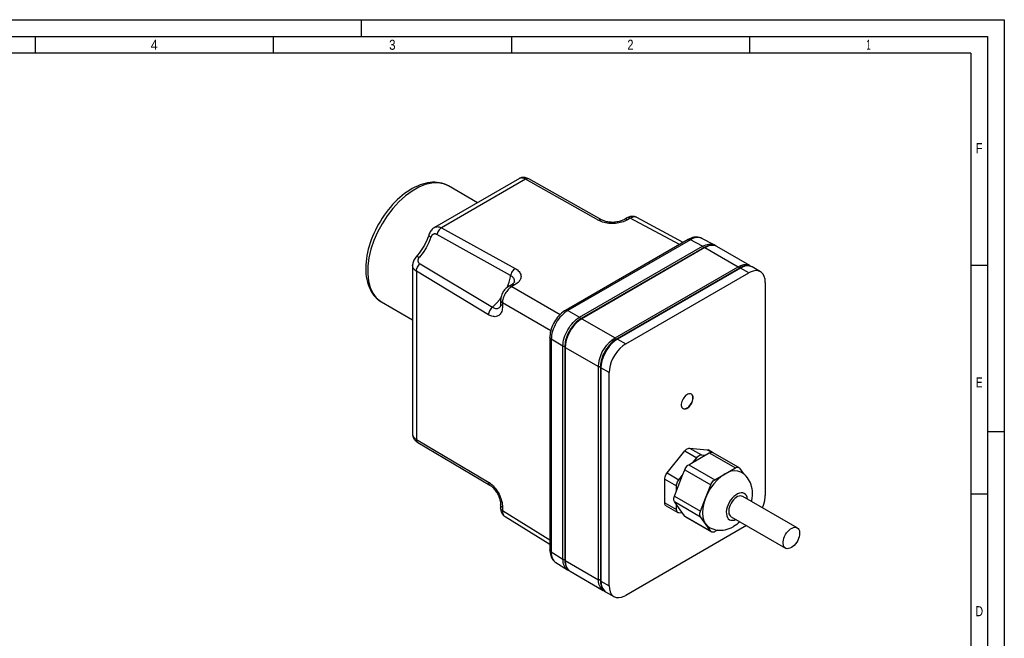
# Paper-space layout 'Layout1' of a CAD drawing. Extents: x 0 to 594, y 0 to 420.
# Tile 5 of 5: x 300 to 594, y 235 to 420. Entities that reach past the tile are written whole.
import ezdxf
from ezdxf.enums import TextEntityAlignment as Align

# ---------------------------------------------------------------- set-up
doc = ezdxf.new("R2010")
doc.units = 0
doc.layers.add('LAYER0', color=7, linetype='CONTINUOUS')
doc.styles.add('VERO0-OSIFONT', font='osifont-2014-11-14.ttf')

# ---------------------------------------------------------------- blocks, each defined once
blk = doc.blocks.new('ENTITY_SET_0')
at = {"layer": 'LAYER0', "color": 252, "linetype": 'CONTINUOUS'}
for p, q in [((0, 420), (594, 420)), ((402, 415), (402, 420)), ((594, 420), (594, 0)), ((20, 415), (589, 415)), ((304.5, 415), (304.5, 410)), ((375.62, 415), (375.62, 410)), ((446.75, 415), (446.75, 410)), ((517.87, 415), (517.87, 410)), ((589, 415), (589, 5)), ((584, 346.67), (589, 346.67)), ((589, 297), (594, 297)), ((584, 278.33), (589, 278.33))]:
    blk.add_line(p, q, dxfattribs=at)
at = {"layer": 'LAYER0', "color": 4, "linetype": 'CONTINUOUS'}
for q in [(25, 410), (584, 10)]:
    blk.add_line((584, 410), q, dxfattribs=at)
at = {"layer": 'LAYER0', "color": 7, "linetype": 'CONTINUOUS', "style": 'VERO0-OSIFONT'}
for s, width, p, p2 in [('4', 0.976191, (339.04, 411), (341.08, 411)), ('3', 0.977277, (410.23, 411), (412.14, 411)), ('2', 0.980352, (481.38, 411), (483.24, 411)), ('1', 0.980834, (552.76, 411), (554.12, 411)), ('F', 0.980822, (585.52, 380.12), (587.48, 380.12)), ('E', 0.980822, (585.52, 310.12), (587.48, 310.12)), ('D', 0.979347, (585.33, 241.79), (587.67, 241.79))]:
    blk.add_text(s, height=3, dxfattribs=dict(at, width=width)).set_placement(p, p2, align=Align.FIT)
blk = doc.blocks.new('VIEW__2')
at = {"layer": 'LAYER0', "color": 4, "linetype": 'CONTINUOUS'}
for p, q in [((449.14, 372.57), (423.78, 357.93)), ((473.83, 360.15), (451.98, 372.43)), ((427.96, 370.32), (427.9, 370.36)), ((436.6, 365.33), (427.95, 370.33)), ((481.3, 360.78), (480.5, 360.32)), ((498.07, 353.48), (484.23, 360.92)), ((499.52, 354.31), (462.88, 333.16)), ((507.29, 352.69), (503.68, 354.63)), ((504.33, 351.93), (467.56, 330.7)), ((507.68, 352.43), (507.29, 352.69)), ((508.07, 352.25), (508.01, 352.29)), ((517.97, 346.54), (508.08, 352.25)), ((417.24, 346.6), (417.24, 296.09)), ((514.93, 345.81), (478.16, 324.58)), ((480.89, 323.12), (517.66, 344.35)), ((518.32, 346.3), (517.97, 346.54)), ((518.68, 346.13), (518.62, 346.16)), ((521.16, 344.7), (518.68, 346.13)), ((522.61, 341.5), (522.61, 277.81)), ((446.75, 340.83), (445.95, 340.37)), ((407.88, 335.73), (407.96, 335.68)), ((407.95, 335.69), (417.24, 330.33)), ((443.53, 336.19), (443.53, 335.26)), ((458.24, 325.13), (458.24, 261.6)), ((462.71, 322.31), (462.71, 258.62)), ((473.32, 316.18), (473.32, 252.5)), ((475.94, 250.86), (475.94, 314.55)), ((418.78, 293.71), (440.34, 280.92)), ((499.98, 292.01), (505.28, 291.54)), ((506.86, 290.7), (505.58, 291.45)), ((493.26, 284.6), (498.56, 291.19)), ((501.01, 287.79), (504.61, 289.87)), ((501.01, 287.79), (502.1, 289.15)), ((503.51, 289.97), (504.61, 289.87)), ((504.61, 289.87), (505.87, 290.6)), ((514.65, 286.21), (506.87, 290.7)), ((497.89, 283.91), (498.52, 285.54)), ((499.75, 287.06), (501.01, 287.79)), ((510.59, 284.34), (513.65, 286.11)), ((514.87, 286), (516.04, 284.34)), ((492.55, 275.7), (492.55, 282.77)), ((496.09, 279.27), (497.89, 283.91)), ((496.8, 282.55), (497.89, 283.91)), ((507.52, 282.57), (510.59, 284.34)), ((496.09, 279.27), (496.09, 280.73)), ((504.77, 277.1), (506.3, 281.05)), ((495.46, 277.65), (496.09, 279.27)), ((503.24, 273.16), (504.77, 277.1)), ((532.13, 268.18), (515.87, 277.57)), ((443.53, 275.06), (443.53, 274.14)), ((492.97, 274.79), (496.5, 272.75)), ((496.09, 275.12), (495.46, 276.02)), ((497.89, 272.56), (496.09, 275.12)), ((496.09, 273.66), (496.09, 275.12)), ((444.88, 271.53), (458.24, 263.27)), ((497.89, 272.56), (496.8, 272.65)), ((498.52, 271.66), (497.89, 272.56)), ((498.75, 271.45), (506.52, 266.96)), ((504.77, 269.35), (503.24, 271.52)), ((512.37, 271.51), (528.63, 262.12)), ((516.99, 268.85), (480.89, 248.01)), ((506.3, 267.17), (504.77, 269.35)), ((508.33, 267.53), (507.52, 267.06)), ((460.04, 257.83), (463.54, 255.67)), ((463.53, 255.67), (463.94, 255.47)), ((464.31, 255.21), (474.21, 249.5)), ((474.21, 249.5), (474.57, 249.32)), ((474.91, 249.09), (477.39, 247.66))]:
    blk.add_line(p, q, dxfattribs=at)
at = {"layer": 'LAYER0', "color": 136, "linetype": 'CONTINUOUS'}
for p, q in [((450.97, 372.33), (425.85, 357.83)), ((472.83, 360.05), (450.97, 372.33)), ((482.28, 360.69), (481.47, 360.23)), ((496.93, 352.82), (482.28, 360.69)), ((425.85, 357.83), (447.89, 345.65)), ((446.53, 343.55), (424.51, 355.8)), ((500.25, 354.25), (463.61, 333.1)), ((503.86, 352.31), (500.25, 354.25)), ((467.1, 331.08), (503.86, 352.31)), ((504.58, 351.91), (467.81, 330.68)), ((504.58, 351.91), (514.47, 346.19)), ((418.36, 344.86), (418.36, 294.63)), ((439.93, 331.86), (418.36, 344.86)), ((419.45, 347.04), (441.07, 334.1)), ((477.71, 324.96), (514.47, 346.19)), ((515.18, 345.78), (478.41, 324.55)), ((517.66, 344.35), (515.18, 345.78)), ((447.72, 340.75), (446.92, 340.28)), ((446.92, 340.28), (461.33, 331.97)), ((458.5, 327.07), (444.09, 335.39)), ((444.09, 335.39), (444.09, 334.46)), ((463.61, 333.1), (467.1, 331.08)), ((467.81, 330.68), (477.71, 324.96)), ((462.15, 322.51), (458.66, 324.53)), ((458.66, 324.53), (458.66, 260.99)), ((478.41, 324.55), (480.89, 323.12)), ((462.15, 258.84), (462.15, 322.51)), ((462.86, 322.1), (472.76, 316.39)), ((462.86, 322.1), (462.86, 258.42)), ((472.76, 252.7), (472.76, 316.39)), ((475.94, 314.55), (473.46, 315.98)), ((473.46, 315.98), (473.46, 252.29)), ((418.36, 294.63), (439.93, 281.84)), ((499.98, 292.01), (503.51, 289.97)), ((505.28, 291.54), (506.58, 290.79)), ((498.56, 291.19), (502.1, 289.15)), ((505.87, 290.6), (513.65, 286.11)), ((498.52, 285.54), (506.3, 281.05)), ((499.75, 287.06), (507.52, 282.57)), ((492.55, 282.77), (496.09, 280.73)), ((493.26, 284.6), (496.8, 282.55)), ((495.46, 277.65), (503.24, 273.16)), ((444.09, 274.26), (444.09, 273.33)), ((492.55, 275.7), (496.09, 273.66)), ((495.46, 276.02), (503.24, 271.52)), ((444.09, 273.33), (458.24, 264.59)), ((498.52, 271.66), (506.3, 267.17)), ((458.66, 260.99), (462.15, 258.84)), ((462.86, 258.42), (472.76, 252.7)), ((473.46, 252.29), (475.94, 250.86))]:
    blk.add_line(p, q, dxfattribs=at)
at = {"layer": 'LAYER0', "color": 4, "linetype": 'CONTINUOUS', "flags": 128}
for points in [[(427.9, 370.36), (427.78, 370.43), (427.19, 370.72), (426.57, 370.96), (425.94, 371.15), (425.28, 371.3), (424.61, 371.39), (423.91, 371.44), (423.2, 371.43), (422.47, 371.37), (421.73, 371.26), (420.98, 371.1), (420.22, 370.89), (419.45, 370.63), (418.68, 370.31), (417.91, 369.95), (417.14, 369.54), (416.37, 369.09), (415.61, 368.59), (414.86, 368.05), (414.11, 367.46), (413.38, 366.84), (412.67, 366.18), (411.96, 365.49), (411.28, 364.77), (410.61, 364.01), (409.96, 363.23), (409.33, 362.41), (408.73, 361.58), (408.15, 360.72), (407.6, 359.84), (407.07, 358.94), (406.58, 358.03), (406.11, 357.11), (405.67, 356.17), (405.27, 355.23), (404.9, 354.27), (404.56, 353.32), (404.26, 352.36), (404, 351.41), (403.77, 350.45), (403.58, 349.51), (403.43, 348.57), (403.33, 347.64), (403.26, 346.72), (403.23, 345.82), (403.24, 344.93), (403.3, 344.07), (403.4, 343.23), (403.54, 342.41), (403.72, 341.62), (403.95, 340.86), (404.22, 340.14), (404.53, 339.45), (404.87, 338.8), (405.26, 338.19), (405.68, 337.63), (406.14, 337.12), (406.63, 336.65), (407.15, 336.22), (407.69, 335.85), (407.88, 335.73)], [(451.98, 372.43), (451.97, 372.43), (451.69, 372.57), (451.38, 372.7), (451.11, 372.79), (450.85, 372.85), (450.61, 372.88), (450.39, 372.89), (450.17, 372.88), (449.97, 372.86), (449.78, 372.82), (449.59, 372.77), (449.4, 372.7), (449.21, 372.61), (449.14, 372.57)], [(480.49, 360.32), (480.29, 360.21), (480.04, 360.08), (479.8, 359.98), (479.53, 359.88), (479.23, 359.79), (478.92, 359.7), (478.58, 359.62), (478.23, 359.56), (477.88, 359.51), (477.53, 359.48), (477.19, 359.46), (476.86, 359.46), (476.52, 359.47), (476.18, 359.5), (475.84, 359.53), (475.52, 359.58), (475.21, 359.65), (474.93, 359.72), (474.67, 359.79), (474.43, 359.87), (474.21, 359.96), (474.01, 360.06), (473.83, 360.15)], [(484.23, 360.92), (484.15, 360.96), (483.93, 361.05), (483.71, 361.13), (483.49, 361.19), (483.26, 361.22), (483.02, 361.24), (482.78, 361.24), (482.53, 361.21), (482.28, 361.17), (482.03, 361.1), (481.77, 361.01), (481.5, 360.89), (481.3, 360.78)], [(423.78, 357.93), (423.71, 357.89), (423.49, 357.74), (423.28, 357.57), (423.08, 357.38), (422.88, 357.16), (422.69, 356.92), (422.52, 356.65), (422.36, 356.36), (422.21, 356.04), (422.09, 355.7), (422.08, 355.68)], [(422.08, 355.68), (421.96, 355.33), (421.72, 354.67), (421.44, 354), (421.12, 353.34), (420.79, 352.68), (420.42, 352.04), (420.03, 351.41), (419.62, 350.8), (419.19, 350.22), (418.74, 349.66), (418.34, 349.2)], [(503.68, 354.63), (503.46, 354.74), (503.14, 354.87), (502.8, 354.96), (502.44, 355.02), (502.07, 355.04), (501.68, 355.03), (501.28, 354.98), (500.85, 354.88), (500.42, 354.74), (499.97, 354.55), (499.52, 354.31)], [(508.01, 352.29), (507.8, 352.39), (507.48, 352.51), (507.14, 352.58), (506.79, 352.62), (506.42, 352.62), (506.02, 352.57), (505.62, 352.48), (505.2, 352.35), (504.78, 352.17), (504.33, 351.93)], [(508.01, 352.29), (507.34, 352.53), (506.59, 352.57), (505.77, 352.43), (504.92, 352.09), (504.58, 351.91)], [(508.08, 352.25), (508.01, 352.29)], [(418.34, 349.2), (418.22, 349.07), (417.99, 348.76), (417.78, 348.44), (417.62, 348.15), (417.49, 347.86), (417.39, 347.58), (417.32, 347.3), (417.27, 347.03), (417.25, 346.76), (417.24, 346.6)], [(518.62, 346.16), (518.41, 346.27), (518.09, 346.38), (517.75, 346.46), (517.4, 346.5), (517.02, 346.49), (516.63, 346.45), (516.22, 346.36), (515.81, 346.22), (515.38, 346.04), (514.93, 345.81)], [(521.16, 344.7), (520.5, 344.96), (519.75, 345.03), (518.94, 344.9), (518.09, 344.58), (517.66, 344.35)], [(522.61, 341.5), (522.53, 342.44), (522.31, 343.28), (521.94, 343.97), (521.45, 344.5), (521.16, 344.7)], [(447.65, 341.66), (447.65, 341.66), (447.65, 341.65), (447.63, 341.61), (447.61, 341.56), (447.56, 341.5), (447.5, 341.42), (447.41, 341.32), (447.31, 341.22), (447.17, 341.11), (447.02, 341), (446.86, 340.9), (446.75, 340.83)], [(445.95, 340.37), (445.7, 340.22), (445.44, 340.02), (445.19, 339.81), (444.95, 339.57), (444.72, 339.31), (444.51, 339.04), (444.32, 338.76), (444.15, 338.47), (444, 338.17), (443.87, 337.86), (443.75, 337.54), (443.66, 337.21), (443.59, 336.87), (443.55, 336.53), (443.53, 336.19)], [(444.09, 334.46), (444.08, 334.02), (444.03, 333.6), (443.96, 333.21), (443.86, 332.87), (443.73, 332.56), (443.58, 332.28), (443.4, 332.03), (443.21, 331.81), (442.98, 331.63), (442.74, 331.49), (442.48, 331.38), (442.2, 331.31), (441.91, 331.27), (441.6, 331.28), (441.28, 331.32), (440.95, 331.4), (440.61, 331.52), (440.27, 331.67), (439.93, 331.86)], [(441.07, 334.1), (440.83, 333.88), (440.61, 333.63), (440.41, 333.34), (440.24, 333.04), (440.1, 332.73), (440, 332.41), (439.94, 332.1), (439.93, 331.86)], [(441.07, 334.1), (441.3, 333.97), (441.52, 333.87), (441.75, 333.79), (441.98, 333.74), (442.19, 333.71), (442.4, 333.71), (442.61, 333.74), (442.8, 333.79), (442.98, 333.87), (443.15, 333.98), (443.27, 334.07)], [(443.53, 335.26), (443.53, 335.13), (443.52, 334.94), (443.5, 334.76), (443.48, 334.61), (443.44, 334.46), (443.41, 334.33), (443.36, 334.23), (443.33, 334.15), (443.3, 334.1), (443.27, 334.07), (443.27, 334.07)], [(443.53, 335.26), (443.56, 335.06), (443.65, 334.87), (443.8, 334.68), (444, 334.52), (444.09, 334.46)], [(462.88, 333.16), (462.62, 333), (462.18, 332.7), (461.74, 332.35), (461.33, 331.97), (460.93, 331.56), (460.56, 331.13), (460.21, 330.67), (459.88, 330.19), (459.58, 329.7), (459.3, 329.19), (459.05, 328.67), (458.84, 328.14), (458.65, 327.6), (458.49, 327.06), (458.37, 326.51), (458.29, 325.97), (458.25, 325.42), (458.24, 325.13)], [(467.56, 330.7), (467.32, 330.56), (466.9, 330.27), (466.48, 329.95), (466.08, 329.59), (465.69, 329.2), (465.31, 328.78), (464.96, 328.34), (464.62, 327.87), (464.3, 327.39), (464.01, 326.89), (463.74, 326.38), (463.5, 325.85), (463.29, 325.32), (463.11, 324.79), (462.96, 324.26), (462.85, 323.73), (462.77, 323.21), (462.72, 322.7), (462.71, 322.31)], [(478.16, 324.58), (477.92, 324.43), (477.5, 324.15), (477.09, 323.82), (476.69, 323.46), (476.29, 323.07), (475.92, 322.66), (475.56, 322.21), (475.22, 321.75), (474.91, 321.26), (474.62, 320.76), (474.35, 320.25), (474.11, 319.73), (473.9, 319.2), (473.72, 318.67), (473.57, 318.14), (473.46, 317.61), (473.37, 317.09), (473.33, 316.57), (473.32, 316.18)], [(480.89, 323.12), (480.03, 322.54), (479.19, 321.8), (478.41, 320.93), (477.71, 319.95), (477.1, 318.89), (476.6, 317.79), (476.24, 316.68), (476.01, 315.59), (475.94, 314.55)], [(500.52, 308.14), (500.29, 308.24), (500.02, 308.26), (499.73, 308.21), (499.43, 308.1), (499.12, 307.92), (498.81, 307.69), (498.52, 307.4), (498.26, 307.06), (498.02, 306.7), (497.82, 306.31), (497.67, 305.92), (497.56, 305.52), (497.51, 305.14), (497.51, 304.78), (497.56, 304.46), (497.67, 304.19), (497.82, 303.97), (498.02, 303.81)], [(497.99, 303.83), (498.23, 303.75), (498.5, 303.74), (498.79, 303.8), (499.1, 303.92), (499.41, 304.11), (499.71, 304.35), (499.99, 304.65), (500.26, 304.99), (500.49, 305.36), (500.68, 305.75), (500.82, 306.15), (500.92, 306.54), (500.97, 306.92), (500.97, 307.04)], [(498.02, 303.81), (498.26, 303.72), (498.52, 303.7), (498.81, 303.74), (499.12, 303.86), (499.43, 304.03), (499.73, 304.27), (500.02, 304.56), (500.29, 304.89), (500.52, 305.26), (500.72, 305.64), (500.87, 306.04), (500.98, 306.44), (501.03, 306.82), (501.04, 307)], [(500.97, 307.04), (500.94, 307.38), (500.86, 307.68), (500.73, 307.92), (500.56, 308.11), (500.49, 308.16)], [(501.04, 307), (501.01, 307.34), (500.93, 307.64), (500.8, 307.88), (500.63, 308.07), (500.52, 308.14)], [(417.24, 296.09), (417.24, 296.07), (417.25, 295.88), (417.28, 295.69), (417.32, 295.5), (417.37, 295.31), (417.45, 295.13), (417.54, 294.94), (417.65, 294.75), (417.78, 294.58), (417.92, 294.4), (418.09, 294.22), (418.3, 294.04), (418.54, 293.86), (418.78, 293.71)], [(498.56, 291.19), (498.79, 291.44), (499.03, 291.65), (499.27, 291.82), (499.52, 291.94), (499.76, 292), (499.98, 292.01)], [(505.28, 291.54), (505.48, 291.49), (505.58, 291.45)], [(502.1, 289.15), (502.32, 289.4), (502.56, 289.61), (502.81, 289.78), (503.05, 289.9), (503.29, 289.96), (503.51, 289.97)], [(505.87, 290.6), (506.11, 290.72), (506.35, 290.78), (506.58, 290.79), (506.78, 290.74), (506.87, 290.7)], [(498.52, 285.54), (498.66, 285.85), (498.84, 286.16), (499.04, 286.44), (499.26, 286.69), (499.5, 286.9), (499.75, 287.06)], [(513.65, 286.11), (513.89, 286.23), (514.13, 286.29), (514.35, 286.3), (514.56, 286.25), (514.65, 286.21)], [(514.65, 286.21), (514.81, 286.08), (514.87, 286)], [(492.55, 282.77), (492.58, 283.07), (492.64, 283.38), (492.74, 283.7), (492.89, 284.01), (493.06, 284.32), (493.26, 284.6)], [(496.09, 280.73), (496.11, 281.03), (496.18, 281.34), (496.28, 281.66), (496.42, 281.97), (496.6, 282.27), (496.8, 282.55)], [(510.59, 284.34), (509.42, 283.55), (508.29, 282.55), (507.23, 281.36), (506.27, 280.03), (505.44, 278.6), (504.77, 277.1)], [(506.3, 281.05), (506.44, 281.36), (506.61, 281.67), (506.82, 281.95), (507.04, 282.2), (507.28, 282.41), (507.52, 282.57)], [(515.34, 284.81), (514.44, 285.16), (513.42, 285.25), (512.32, 285.08), (511.17, 284.65), (510.59, 284.34)], [(518.48, 276.07), (518.55, 276.37), (518.67, 277.09), (518.75, 277.82), (518.77, 278.55), (518.73, 279.27), (518.64, 279.89), (518.52, 280.5), (518.35, 281.08), (518.13, 281.63), (517.88, 282.16), (517.59, 282.66), (517.26, 283.12), (516.87, 283.58), (516.44, 284.01), (515.99, 284.38), (515.52, 284.7), (515.34, 284.81)], [(440.34, 280.91), (440.44, 280.85), (440.61, 280.73), (440.8, 280.59), (440.99, 280.42), (441.2, 280.23), (441.41, 280.02), (441.63, 279.79), (441.84, 279.53), (442.04, 279.27), (442.23, 278.99), (442.41, 278.71), (442.58, 278.43), (442.73, 278.14), (442.86, 277.85), (443, 277.54), (443.12, 277.23), (443.23, 276.91), (443.32, 276.59), (443.4, 276.27), (443.46, 275.96), (443.5, 275.67), (443.52, 275.4), (443.53, 275.14), (443.53, 275.07)], [(495.46, 276.02), (495.35, 276.21), (495.29, 276.45), (495.27, 276.72), (495.29, 277.02), (495.35, 277.33), (495.46, 277.65)], [(504.77, 277.1), (504.27, 275.59), (503.97, 274.11), (503.87, 272.71), (503.97, 271.42), (504.27, 270.29), (504.77, 269.35)], [(515.87, 277.57), (515.54, 277.7), (515.17, 277.74), (514.76, 277.67), (514.34, 277.51), (513.91, 277.27), (513.48, 276.93), (513.08, 276.53), (512.7, 276.06), (512.37, 275.55), (512.09, 275.01), (511.88, 274.46), (511.73, 273.9), (511.66, 273.37), (511.66, 272.87), (511.73, 272.42), (511.88, 272.04), (512.09, 271.73), (512.37, 271.51)], [(521.78, 274.16), (522.19, 275.28), (522.47, 276.38), (522.6, 277.44), (522.61, 277.81)], [(443.53, 274.14), (443.54, 273.84), (443.58, 273.55), (443.63, 273.28), (443.71, 273.03), (443.8, 272.79), (443.91, 272.57), (444.03, 272.36), (444.17, 272.17), (444.33, 271.98), (444.51, 271.81), (444.7, 271.65), (444.88, 271.53)], [(492.97, 274.79), (492.81, 274.91), (492.69, 275.09), (492.6, 275.31), (492.56, 275.56), (492.55, 275.7)], [(496.5, 272.75), (496.35, 272.87), (496.22, 273.05), (496.14, 273.27), (496.1, 273.52), (496.09, 273.66)], [(496.8, 272.65), (496.6, 272.7), (496.5, 272.75)], [(498.75, 271.45), (498.59, 271.58), (498.52, 271.66)], [(503.24, 271.52), (503.13, 271.72), (503.07, 271.96), (503.05, 272.23), (503.07, 272.53), (503.13, 272.84), (503.24, 273.16)], [(504.77, 269.35), (505.44, 268.63), (505.84, 268.36)], [(505.84, 268.36), (506.15, 268.19), (506.66, 267.95), (507.19, 267.77), (507.74, 267.63), (508.29, 267.53), (508.86, 267.48), (509.44, 267.48), (510.02, 267.53), (510.62, 267.63), (511.2, 267.77), (511.79, 267.97), (512.38, 268.21), (512.96, 268.51), (513.09, 268.58)], [(528.63, 262.12), (528.36, 262.34), (528.14, 262.65), (527.99, 263.03), (527.92, 263.48), (527.92, 263.98), (527.99, 264.51), (528.14, 265.07), (528.36, 265.62), (528.63, 266.16), (528.97, 266.67), (529.34, 267.14), (529.74, 267.54), (530.17, 267.88), (530.6, 268.12), (531.03, 268.28), (531.43, 268.35), (531.8, 268.31), (532.13, 268.18)], [(532.13, 268.18), (532.41, 267.96), (532.63, 267.66), (532.78, 267.27), (532.85, 266.83), (532.86, 266.58)], [(506.52, 266.96), (506.37, 267.09), (506.3, 267.17)], [(507.52, 267.06), (507.28, 266.94), (507.04, 266.88), (506.82, 266.87), (506.61, 266.92), (506.52, 266.96)], [(532.86, 266.58), (532.82, 266.06), (532.71, 265.52), (532.53, 264.96), (532.28, 264.41), (531.98, 263.88), (531.62, 263.39), (531.23, 262.96), (530.81, 262.59), (530.38, 262.3), (529.95, 262.09), (529.54, 261.98), (529.15, 261.96), (528.79, 262.05), (528.63, 262.12)], [(458.24, 261.6), (458.25, 261.3), (458.3, 260.78), (458.39, 260.28), (458.52, 259.81), (458.67, 259.42), (458.85, 259.08), (459.05, 258.76), (459.28, 258.48), (459.54, 258.21), (459.82, 257.98), (460.04, 257.83)], [(462.71, 258.62), (462.72, 258.35), (462.75, 257.87), (462.83, 257.42), (462.95, 257), (463.1, 256.6), (463.28, 256.25), (463.49, 255.93), (463.73, 255.65), (464, 255.42), (464.28, 255.23), (464.31, 255.21)], [(473.32, 252.5), (473.32, 252.22), (473.36, 251.75), (473.44, 251.3), (473.55, 250.87), (473.7, 250.48), (473.89, 250.12), (474.1, 249.81), (474.34, 249.53), (474.6, 249.3), (474.89, 249.1), (474.91, 249.09)], [(475.94, 250.86), (476.01, 249.92), (476.24, 249.08), (476.6, 248.39), (477.1, 247.86), (477.39, 247.66)], [(477.39, 247.66), (478.05, 247.4), (478.8, 247.33), (479.61, 247.46), (480.46, 247.78), (480.89, 248.01)]]:
    blk.add_lwpolyline(points, dxfattribs=at)
at = {"layer": 'LAYER0', "color": 136, "linetype": 'CONTINUOUS', "flags": 128}
for points in [[(427.95, 370.33), (426.44, 370.97), (424.77, 371.25), (422.95, 371.17), (421.04, 370.72), (419.06, 369.93), (417.06, 368.79), (415.08, 367.34), (413.16, 365.6), (411.33, 363.61), (409.63, 361.41), (408.1, 359.04), (406.77, 356.55), (405.66, 353.99), (404.8, 351.41), (404.2, 348.86), (403.87, 346.39), (403.83, 344.06), (404.07, 341.91), (404.58, 339.97), (405.36, 338.3), (406.4, 336.92), (407.66, 335.87), (407.95, 335.69)], [(450.97, 372.33), (450.74, 372.45), (450.52, 372.55), (450.3, 372.62), (450.09, 372.68), (449.89, 372.71), (449.7, 372.71), (449.52, 372.7), (449.35, 372.66), (449.2, 372.6), (449.14, 372.57)], [(451.98, 372.43), (451.78, 372.5), (451.56, 372.52), (451.33, 372.48), (451.09, 372.39), (450.97, 372.33)], [(473.83, 360.15), (473.64, 360.22), (473.42, 360.24), (473.18, 360.2), (472.94, 360.11), (472.83, 360.05)], [(481.47, 360.23), (481.07, 360.02), (480.64, 359.82), (480.18, 359.64), (479.74, 359.5), (479.27, 359.38), (478.8, 359.28), (478.31, 359.2), (477.82, 359.15), (477.32, 359.12), (476.82, 359.11), (476.33, 359.12), (475.84, 359.16), (475.36, 359.23), (474.89, 359.31), (474.43, 359.42), (474, 359.55), (473.58, 359.7), (473.19, 359.87), (472.83, 360.05)], [(481.47, 360.23), (481.23, 360.34), (480.99, 360.4), (480.77, 360.41), (480.57, 360.35), (480.49, 360.31)], [(482.28, 360.69), (482.03, 360.81), (481.79, 360.87), (481.57, 360.87), (481.37, 360.82), (481.3, 360.78)], [(484.23, 360.92), (484.03, 361.01), (483.81, 361.06), (483.57, 361.08), (483.33, 361.07), (483.07, 361.03), (482.81, 360.95), (482.54, 360.84), (482.28, 360.69)], [(424.51, 355.8), (424.39, 355.86), (424.27, 355.91), (424.16, 355.95), (424.04, 355.98), (423.92, 355.99), (423.8, 355.99), (423.68, 355.98), (423.56, 355.96), (423.45, 355.92), (423.34, 355.87), (423.26, 355.81), (423.17, 355.75), (423.1, 355.68), (423.02, 355.6), (422.95, 355.52), (422.89, 355.43), (422.84, 355.33), (422.78, 355.22), (422.74, 355.12), (422.7, 355)], [(423.78, 357.93), (423.81, 357.94), (424.01, 358.04), (424.16, 358.09), (424.31, 358.13), (424.46, 358.15), (424.68, 358.17), (424.91, 358.15), (425.15, 358.11), (425.39, 358.04), (425.62, 357.95), (425.85, 357.83)], [(425.85, 357.83), (425.61, 357.66), (425.37, 357.45), (425.15, 357.2), (424.95, 356.92), (424.78, 356.61), (424.65, 356.3), (424.55, 355.98), (424.51, 355.8)], [(422.7, 355), (422.09, 353.41), (421.3, 351.86), (420.36, 350.4), (419.29, 349.07), (419.24, 349.01)], [(422.08, 355.68), (422.08, 355.57), (422.14, 355.46), (422.25, 355.33), (422.41, 355.19), (422.63, 355.05), (422.7, 355)], [(499.52, 354.31), (499.66, 354.37), (499.82, 354.38), (499.99, 354.35), (500.17, 354.29), (500.25, 354.25)], [(503.68, 354.63), (503.32, 354.79), (502.93, 354.89), (502.53, 354.93), (502.09, 354.91), (501.65, 354.83), (501.19, 354.69), (500.72, 354.5), (500.25, 354.25)], [(503.86, 352.31), (504.33, 352.55), (504.8, 352.75), (505.26, 352.88), (505.71, 352.96), (506.14, 352.98), (506.55, 352.94), (506.93, 352.85), (507.29, 352.69)], [(504.19, 351.85), (504.16, 351.93), (504.13, 352.01), (504.08, 352.09), (504.03, 352.16), (503.98, 352.22), (503.92, 352.27), (503.86, 352.31)], [(504.33, 351.93), (504.37, 351.95), (504.43, 351.95), (504.48, 351.94), (504.54, 351.92), (504.58, 351.91)], [(418.34, 349.2), (418.43, 349.26), (418.56, 349.27), (418.73, 349.23), (418.93, 349.16), (419.16, 349.05), (419.24, 349.01)], [(419.24, 349.01), (419.16, 348.92), (419.1, 348.83), (419.03, 348.74), (418.98, 348.65), (418.93, 348.56), (418.89, 348.47), (418.86, 348.38), (418.84, 348.29), (418.82, 348.2), (418.81, 348.08), (418.81, 347.97), (418.82, 347.86), (418.85, 347.76), (418.88, 347.65), (418.93, 347.55), (418.99, 347.45), (419.06, 347.36), (419.14, 347.27), (419.24, 347.19), (419.34, 347.11), (419.45, 347.04)], [(418.36, 344.86), (418.15, 345), (417.95, 345.15), (417.78, 345.32), (417.62, 345.5), (417.5, 345.69), (417.4, 345.88), (417.32, 346.08), (417.27, 346.3), (417.24, 346.5), (417.24, 346.6)], [(418.36, 344.86), (418.39, 345.15), (418.45, 345.47), (418.56, 345.78), (418.7, 346.09), (418.88, 346.39), (419.09, 346.67), (419.32, 346.92), (419.45, 347.04)], [(447.89, 345.65), (447.64, 345.49), (447.41, 345.27), (447.19, 345.02), (446.99, 344.74), (446.82, 344.44), (446.68, 344.12), (446.58, 343.8), (446.53, 343.55)], [(447.89, 345.65), (448.12, 345.52), (448.35, 345.37), (448.55, 345.22), (448.82, 344.98), (449.06, 344.73), (449.25, 344.47), (449.41, 344.2), (449.52, 343.91), (449.6, 343.62), (449.63, 343.33), (449.61, 343.04), (449.56, 342.78), (449.47, 342.53), (449.36, 342.29), (449.21, 342.04), (449.04, 341.81), (448.77, 341.52), (448.46, 341.25), (448.11, 340.99), (447.72, 340.75)], [(514.47, 346.19), (515.33, 346.6), (516.17, 346.82), (516.95, 346.85), (517.66, 346.69), (517.97, 346.54)], [(514.47, 346.19), (514.54, 346.15), (514.6, 346.1), (514.65, 346.03), (514.7, 345.96), (514.75, 345.89), (514.78, 345.81), (514.81, 345.73)], [(514.93, 345.81), (514.98, 345.83), (515.03, 345.83), (515.09, 345.82), (515.15, 345.8), (515.18, 345.78)], [(518.68, 346.13), (518.02, 346.39), (517.27, 346.45), (516.46, 346.33), (515.61, 346.01), (515.18, 345.78)], [(445.46, 340.04), (446.06, 341.62), (446.47, 343.2), (446.53, 343.55)], [(447.65, 341.66), (447.66, 341.74), (447.68, 341.91), (447.67, 342.07), (447.65, 342.24), (447.6, 342.4), (447.54, 342.56), (447.44, 342.74), (447.31, 342.92), (447.15, 343.09), (446.97, 343.25), (446.83, 343.36), (446.69, 343.45), (446.53, 343.55)], [(446.92, 340.28), (446.64, 340.11), (446.37, 339.91), (446.1, 339.67), (445.83, 339.41), (445.58, 339.13), (445.34, 338.83), (445.12, 338.51), (444.91, 338.18), (444.73, 337.83), (444.56, 337.48), (444.42, 337.12), (444.3, 336.76), (444.21, 336.41), (444.14, 336.06), (444.11, 335.71), (444.09, 335.39)], [(445.95, 340.37), (446.14, 340.44), (446.35, 340.46), (446.58, 340.43), (446.82, 340.33), (446.92, 340.28)], [(446.75, 340.83), (446.94, 340.91), (447.15, 340.92), (447.38, 340.89), (447.63, 340.8), (447.72, 340.75)], [(441.07, 334.1), (442.25, 335.19), (443.35, 336.47), (443.58, 336.78)], [(443.53, 336.19), (443.56, 335.99), (443.65, 335.79), (443.8, 335.61), (444, 335.45), (444.09, 335.39)], [(463.61, 333.1), (463.13, 332.79), (462.64, 332.43), (462.17, 332.02), (461.71, 331.57), (461.27, 331.08), (460.86, 330.55), (460.46, 329.99), (460.1, 329.41), (459.78, 328.8), (459.49, 328.19), (459.24, 327.56), (459.03, 326.93), (458.87, 326.31), (458.75, 325.7), (458.69, 325.1), (458.66, 324.53)], [(462.88, 333.16), (463.02, 333.22), (463.18, 333.23), (463.36, 333.2), (463.54, 333.14), (463.61, 333.1)], [(462.15, 322.51), (462.17, 323.09), (462.24, 323.68), (462.36, 324.3), (462.52, 324.92), (462.73, 325.55), (462.98, 326.17), (463.27, 326.79), (463.6, 327.39), (463.96, 327.98), (464.35, 328.54), (464.76, 329.06), (465.2, 329.56), (465.66, 330.01), (466.13, 330.42), (466.61, 330.78), (467.1, 331.08)], [(467.81, 330.68), (466.95, 330.09), (466.11, 329.35), (465.33, 328.48), (464.62, 327.5), (464.01, 326.45), (463.52, 325.34), (463.15, 324.23), (462.93, 323.14), (462.86, 322.1)], [(467.43, 330.63), (467.41, 330.71), (467.37, 330.79), (467.33, 330.86), (467.28, 330.93), (467.22, 330.99), (467.16, 331.04), (467.1, 331.08), (467.1, 331.08)], [(467.81, 330.68), (467.74, 330.71), (467.68, 330.72), (467.63, 330.72), (467.58, 330.71), (467.56, 330.7)], [(458.66, 324.53), (458.5, 324.64), (458.37, 324.77), (458.29, 324.92), (458.25, 325.07), (458.24, 325.13)], [(472.76, 316.39), (472.83, 317.42), (473.05, 318.52), (473.42, 319.63), (473.91, 320.73), (474.52, 321.79), (475.23, 322.77), (476.01, 323.64), (476.85, 324.38), (477.71, 324.96)], [(478.41, 324.55), (477.55, 323.97), (476.72, 323.23), (475.94, 322.36), (475.23, 321.38), (474.62, 320.32), (474.13, 319.22), (473.76, 318.11), (473.54, 317.02), (473.46, 315.98)], [(477.71, 324.96), (477.77, 324.92), (477.83, 324.87), (477.88, 324.8), (477.93, 324.73), (477.98, 324.66), (478.01, 324.58), (478.04, 324.5)], [(478.41, 324.55), (478.35, 324.58), (478.29, 324.6), (478.24, 324.6), (478.19, 324.59), (478.16, 324.58)], [(462.15, 322.51), (462.21, 322.48), (462.29, 322.45), (462.37, 322.44), (462.46, 322.43), (462.54, 322.43), (462.63, 322.43), (462.71, 322.45), (462.71, 322.45)], [(462.86, 322.1), (462.8, 322.14), (462.76, 322.19), (462.73, 322.23), (462.71, 322.28), (462.71, 322.31)], [(473.32, 316.33), (473.24, 316.31), (473.15, 316.3), (473.07, 316.3), (472.98, 316.31), (472.9, 316.33), (472.82, 316.36), (472.76, 316.39)], [(473.46, 315.98), (473.41, 316.02), (473.36, 316.06), (473.33, 316.11), (473.32, 316.16), (473.32, 316.18)], [(417.24, 296.09), (417.24, 296.07), (417.26, 295.91), (417.29, 295.79), (417.33, 295.67), (417.39, 295.55), (417.49, 295.39), (417.62, 295.23), (417.77, 295.07), (417.95, 294.91), (418.15, 294.77), (418.36, 294.63)], [(418.78, 293.71), (418.62, 293.84), (418.5, 294.02), (418.41, 294.24), (418.37, 294.5), (418.36, 294.63)], [(439.93, 281.84), (440.16, 281.69), (440.4, 281.52), (440.64, 281.34), (440.98, 281.05), (441.31, 280.73), (441.64, 280.38), (441.95, 280.01), (442.25, 279.61), (442.54, 279.18), (442.81, 278.74), (443.05, 278.28), (443.25, 277.88), (443.42, 277.47), (443.58, 277.06), (443.71, 276.65), (443.83, 276.24), (443.95, 275.73), (444.03, 275.22), (444.08, 274.73), (444.09, 274.26)], [(439.93, 281.84), (439.95, 281.57), (440.01, 281.33), (440.12, 281.13), (440.27, 280.98), (440.34, 280.92)], [(517.29, 276.76), (517.18, 277.32), (516.98, 277.81), (516.69, 278.19), (516.33, 278.46), (515.9, 278.62), (515.41, 278.65), (514.89, 278.55), (514.34, 278.33), (513.79, 278), (513.24, 277.57), (512.72, 277.04), (512.25, 276.43), (511.83, 275.77), (511.48, 275.07), (511.21, 274.35), (511.03, 273.64), (510.95, 272.96), (510.96, 272.33), (511.06, 271.76), (511.26, 271.28), (511.55, 270.89), (511.91, 270.62), (512.34, 270.47), (512.83, 270.44), (513.35, 270.53), (513.79, 270.7)], [(444.09, 274.26), (443.88, 274.42), (443.71, 274.59), (443.59, 274.78), (443.54, 274.98), (443.53, 275.07)], [(444.09, 273.33), (443.88, 273.49), (443.71, 273.67), (443.59, 273.86), (443.54, 274.06), (443.53, 274.14)], [(444.09, 273.33), (444.11, 273.03), (444.14, 272.74), (444.21, 272.48), (444.29, 272.23), (444.41, 272.02), (444.54, 271.82), (444.7, 271.66), (444.88, 271.53)], [(458.66, 260.99), (458.5, 261.11), (458.37, 261.24), (458.29, 261.39), (458.25, 261.54), (458.24, 261.6)], [(458.66, 260.99), (458.68, 260.46), (458.75, 259.96), (458.86, 259.49), (459.02, 259.06), (459.22, 258.68), (459.45, 258.35), (459.73, 258.06), (460.04, 257.83)], [(462.15, 258.84), (462.21, 258.81), (462.29, 258.78), (462.37, 258.76), (462.46, 258.75), (462.54, 258.75), (462.63, 258.76), (462.71, 258.77)], [(463.53, 255.67), (463.22, 255.9), (462.94, 256.19), (462.71, 256.52), (462.51, 256.91), (462.35, 257.33), (462.24, 257.8), (462.17, 258.3), (462.15, 258.84)], [(462.86, 258.42), (462.8, 258.46), (462.76, 258.5), (462.73, 258.55), (462.71, 258.6), (462.71, 258.62)], [(462.86, 258.42), (462.93, 257.47), (463.15, 256.63), (463.52, 255.94), (464.01, 255.41), (464.31, 255.21)], [(473.32, 252.64), (473.23, 252.63), (473.15, 252.62), (473.06, 252.62), (472.98, 252.63), (472.89, 252.64), (472.82, 252.67), (472.76, 252.7)], [(474.21, 249.5), (473.65, 249.94), (473.22, 250.55), (472.92, 251.32), (472.77, 252.21), (472.76, 252.7)], [(473.46, 252.29), (473.41, 252.33), (473.36, 252.38), (473.33, 252.42), (473.32, 252.47), (473.32, 252.5)], [(473.46, 252.29), (473.54, 251.34), (473.76, 250.51), (474.13, 249.82), (474.62, 249.29), (474.91, 249.09)]]:
    blk.add_lwpolyline(points, dxfattribs=at)
at = {"layer": 'LAYER0', "color": 4, "linetype": 'CONTINUOUS', "extrusion": (0, 0, -1)}
blk.add_arc((-507.93, 277.37), 10.2, 226.2867, 239.6451, dxfattribs=at)

psp = doc.layouts.get("Layout1")

# ---------------------------------------------------------------- block references
at = {"layer": 'LAYER0', "color": 4, "linetype": 'CONTINUOUS'}
for name in ['ENTITY_SET_0', 'VIEW__2']:
    psp.add_blockref(name, (0, 0), dxfattribs=at)

doc.saveas('drawing.dxf')
